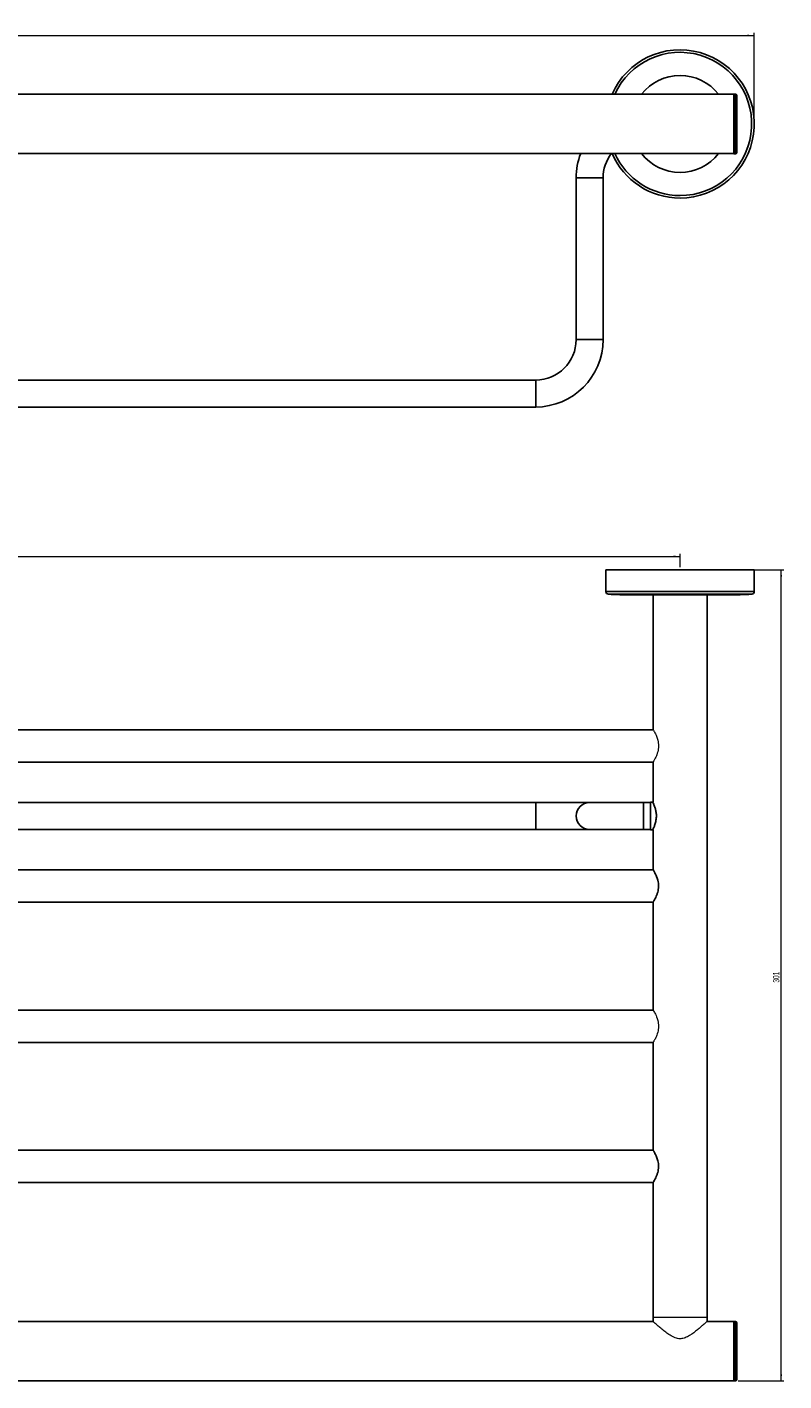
# Model space of a CAD drawing. Header units: millimetres. Extents: x -787 to 440, y -61 to 523.
# Tile 2 of 6: x -506 to -226, y 21 to 523. Entities that reach past the tile are written whole.
import ezdxf

# ---------------------------------------------------------------- set-up
doc = ezdxf.new("R2010")
doc.units = ezdxf.units.MM
doc.header["$PDSIZE"] = -1
doc.styles.add('SLDTEXTSTYLE0', font='TXT', dxfattribs={"width": 0.605})
doc.dimstyles.new('SLDDIMSTYLE0', dxfattribs={"dimtxt": 2.311487, "dimasz": 2.5, "dimexe": 0, "dimexo": 0.0625, "dimgap": 0.577872, "dimtad": 1, "dimrnd": 1e-09, "dimzin": 12, "dimdsep": 46, "dimtxsty": 'SLDTEXTSTYLE0', "dimsah": 1, "dimcen": 0.09, "dimadec": 0, "dimazin": 3, "dimtfac": 1, "dimtofl": 0, "dimtmove": 0, "dimatfit": 3, "dimfxl": 1, "dimfrac": 2, "dimtolj": 1, "dimtzin": 12, "dimarcsym": 0})
doc.dimstyles.new('SLDDIMSTYLE1', dxfattribs={"dimtxt": 2.311487, "dimasz": 2.5, "dimexe": 0, "dimexo": 0.0625, "dimgap": 0.577872, "dimtad": 1, "dimdec": 0, "dimrnd": 1e-09, "dimzin": 12, "dimdsep": 46, "dimtxsty": 'SLDTEXTSTYLE0', "dimsah": 1, "dimcen": 0.09, "dimadec": 0, "dimazin": 3, "dimtfac": 1, "dimtdec": 0, "dimtofl": 0, "dimtmove": 0, "dimatfit": 3, "dimfxl": 1, "dimfrac": 2, "dimtolj": 1, "dimtzin": 12, "dimarcsym": 0})

# ---------------------------------------------------------------- blocks, each defined once
blk = doc.blocks.new('_D')
at = {"color": 7, "linetype": 'Continuous', "lineweight": 18}
for p, q in [((-786.52, 487.92), (-786.52, 520.73)), ((-786.52, 519.73), (-236.52, 519.73)), ((-236.52, 487.92), (-236.52, 520.73))]:
    blk.add_line(p, q, dxfattribs=at)
for points in [[(-786.52, 519.73), (-784.02, 519.42), (-784.02, 520.04)], [(-236.52, 519.73), (-239.02, 520.04), (-239.02, 519.42)]]:
    blk.add_solid(points, dxfattribs=at)
at = {"color": 7, "linetype": 'Continuous', "lineweight": 18, "insert": (-514.17, 522.8), "char_height": 2.381, "attachment_point": 1, "style": 'SLDTEXTSTYLE0'}
blk.add_mtext('550', dxfattribs=at)
blk = doc.blocks.new('_D_2')
at = {"color": 7, "linetype": 'Continuous', "lineweight": 18}
for p, q in [((-759.02, 322.49), (-759.02, 327.52)), ((-759.02, 326.52), (-264.02, 326.52)), ((-264.02, 322.49), (-264.02, 327.52))]:
    blk.add_line(p, q, dxfattribs=at)
for points in [[(-759.02, 326.52), (-756.52, 326.21), (-756.52, 326.83)], [(-264.02, 326.52), (-266.52, 326.83), (-266.52, 326.21)]]:
    blk.add_solid(points, dxfattribs=at)
at = {"color": 7, "linetype": 'Continuous', "lineweight": 18, "insert": (-514.17, 329.59), "char_height": 2.381, "attachment_point": 1, "style": 'SLDTEXTSTYLE0'}
blk.add_mtext('495', dxfattribs=at)
blk = doc.blocks.new('_D_3')
at = {"color": 7, "linetype": 'Continuous', "lineweight": 18}
for p, q in [((-237.02, 321.49), (-225.52, 321.49)), ((-226.52, 20.69), (-226.52, 321.49)), ((-242.52, 20.69), (-225.52, 20.69))]:
    blk.add_line(p, q, dxfattribs=at)
for points in [[(-226.52, 321.49), (-226.83, 318.99), (-226.21, 318.99)], [(-226.52, 20.69), (-226.21, 23.19), (-226.83, 23.19)]]:
    blk.add_solid(points, dxfattribs=at)
at = {"color": 7, "linetype": 'Continuous', "lineweight": 18, "insert": (-229.59, 168.44), "char_height": 2.381, "attachment_point": 1, "rotation": 90, "style": 'SLDTEXTSTYLE0'}
blk.add_mtext('301', dxfattribs=at)

msp = doc.modelspace()

# ---------------------------------------------------------------- linework, layer by layer
at = {"color": 7, "linetype": 'Continuous', "lineweight": 25}
for p, q in [((-244.024, 497.918), (-779.024, 497.918)), ((-243.524, 497.968), (-244.024, 497.968)), ((-244.024, 475.868), (-244.024, 497.968)), ((-243.024, 497.468), (-243.024, 486.918)), ((-243.024, 486.918), (-243.024, 476.368)), ((-779.024, 475.918), (-244.024, 475.918)), ((-244.024, 475.868), (-243.524, 475.868)), ((-302.524, 466.918), (-302.524, 406.918)), ((-292.524, 406.918), (-292.524, 466.918)), ((-317.524, 391.918), (-705.524, 391.918)), ((-705.524, 381.918), (-317.524, 381.918)), ((-291.524, 321.487), (-291.524, 313.487)), ((-236.524, 321.487), (-291.524, 321.487)), ((-236.524, 313.487), (-236.524, 321.487)), ((-246.024, 312.237), (-282.024, 312.237)), ((-274.024, 312.237), (-274.024, 262.283)), ((-254.024, 44.237), (-254.024, 312.237)), ((-274.024, 262.237), (-749.054, 262.237)), ((-749.054, 250.237), (-274.014, 250.237)), ((-274.024, 250.187), (-274.024, 235.346)), ((-317.524, 235.237), (-705.524, 235.237)), ((-297.524, 235.237), (-317.524, 235.237)), ((-277.524, 235.237), (-297.524, 235.237)), ((-275.024, 235.237), (-277.524, 235.237)), ((-274.095, 235.345), (-275.024, 235.337)), ((-275.024, 230.237), (-275.024, 235.337)), ((-275.024, 225.137), (-275.024, 230.237)), ((-705.524, 225.237), (-317.524, 225.237)), ((-317.524, 225.237), (-297.524, 225.237)), ((-297.524, 225.237), (-277.524, 225.237)), ((-277.524, 225.237), (-275.024, 225.237)), ((-275.024, 225.137), (-274.098, 225.129)), ((-274.024, 225.128), (-274.024, 210.28)), ((-274.023, 210.237), (-749.054, 210.237)), ((-749.054, 198.237), (-274.015, 198.237)), ((-274.024, 198.187), (-274.024, 158.283)), ((-274.024, 158.237), (-749.054, 158.237)), ((-749.054, 146.237), (-274.014, 146.237)), ((-274.024, 146.187), (-274.024, 106.28)), ((-274.023, 106.237), (-749.054, 106.237)), ((-749.054, 94.237), (-274.015, 94.237)), ((-274.024, 94.187), (-274.024, 44.237)), ((-274.024, 42.737), (-749.024, 42.737)), ((-274.024, 44.237), (-274.024, 42.737)), ((-254.024, 42.737), (-254.024, 44.237)), ((-244.024, 42.737), (-254.024, 42.737)), ((-243.524, 42.787), (-244.024, 42.787)), ((-244.024, 20.687), (-244.024, 42.787)), ((-243.024, 42.287), (-243.024, 21.187)), ((-779.024, 20.737), (-244.024, 20.737)), ((-244.024, 20.687), (-243.524, 20.687))]:
    msp.add_line(p, q, dxfattribs=at)
at = {"color": 8, "linetype": 'Continuous', "lineweight": 25}
for p, q in [((-243.524, 486.918), (-243.524, 497.968)), ((-243.524, 475.868), (-243.524, 486.918)), ((-302.524, 466.918), (-292.524, 466.918)), ((-302.524, 406.918), (-292.524, 406.918)), ((-317.524, 391.918), (-317.524, 381.918)), ((-236.524, 313.487), (-291.524, 313.487)), ((-237.466, 312.489), (-290.583, 312.489)), ((-317.524, 235.237), (-317.524, 225.237)), ((-277.524, 235.237), (-277.524, 225.237)), ((-243.524, 20.687), (-243.524, 42.787))]:
    msp.add_line(p, q, dxfattribs=at)
at = {"color": 144, "linetype": 'Continuous', "lineweight": 18}
msp.add_line((-254.024, 44.237), (-274.024, 44.237), dxfattribs=at)
at = {"color": 144, "linetype": 'Continuous', "lineweight": 18, "flags": 128}
for points in [[(-274.022, 262.283), (-274.021, 262.282), (-273.983, 262.218), (-273.896, 262.073), (-273.778, 261.871), (-273.682, 261.702), (-273.508, 261.388), (-273.371, 261.132), (-273.151, 260.697), (-272.912, 260.187), (-272.74, 259.782), (-272.494, 259.125), (-272.269, 258.375), (-272.135, 257.779), (-272.067, 257.368), (-272.001, 256.709), (-271.988, 256.07), (-272.009, 255.644), (-272.085, 254.982), (-272.155, 254.593), (-272.287, 254.03), (-272.452, 253.474), (-272.66, 252.895), (-272.806, 252.533), (-273.038, 252.012), (-273.21, 251.657), (-273.454, 251.186), (-273.606, 250.906), (-273.678, 250.778), (-273.794, 250.575), (-273.928, 250.348), (-274.009, 250.213), (-274.024, 250.187), (-274.024, 250.187)], [(-274.022, 158.283), (-274.021, 158.282), (-273.983, 158.218), (-273.896, 158.073), (-273.821, 157.945), (-273.682, 157.702), (-273.508, 157.388), (-273.371, 157.132), (-273.151, 156.697), (-272.912, 156.187), (-272.74, 155.782), (-272.494, 155.125), (-272.269, 154.375), (-272.135, 153.779), (-272.067, 153.368), (-272.001, 152.709), (-271.987, 152.283), (-272.009, 151.644), (-272.085, 150.982), (-272.155, 150.593), (-272.287, 150.03), (-272.452, 149.474), (-272.66, 148.895), (-272.806, 148.533), (-273.038, 148.012), (-273.293, 147.492), (-273.454, 147.186), (-273.606, 146.906), (-273.678, 146.778), (-273.794, 146.575), (-273.928, 146.348), (-274.009, 146.213), (-274.024, 146.187), (-274.024, 146.187)]]:
    msp.add_lwpolyline(points, dxfattribs=at)
at = {"color": 7, "linetype": 'Continuous', "lineweight": 25, "flags": 128}
for points in [[(-274.02, 210.28), (-274.017, 210.274), (-273.974, 210.204), (-273.896, 210.073), (-273.793, 209.896), (-273.662, 209.667), (-273.508, 209.388), (-273.418, 209.22), (-273.323, 209.04), (-273.122, 208.638), (-272.912, 208.187), (-272.74, 207.783), (-272.491, 207.115), (-272.269, 206.375), (-272.148, 205.847), (-272.056, 205.289), (-272.001, 204.709), (-271.987, 204.141), (-272.015, 203.561), (-272.085, 202.982), (-272.181, 202.466), (-272.305, 201.961), (-272.452, 201.474), (-272.542, 201.211), (-272.636, 200.957), (-272.834, 200.468), (-273.038, 200.012), (-273.21, 199.657), (-273.457, 199.18), (-273.678, 198.778), (-273.794, 198.576), (-273.93, 198.344), (-274.009, 198.213), (-274.024, 198.187), (-274.024, 198.187)], [(-274.02, 106.28), (-274.017, 106.274), (-273.974, 106.204), (-273.896, 106.073), (-273.793, 105.896), (-273.662, 105.667), (-273.508, 105.388), (-273.418, 105.22), (-273.323, 105.04), (-273.122, 104.638), (-272.912, 104.187), (-272.74, 103.783), (-272.491, 103.115), (-272.269, 102.375), (-272.148, 101.847), (-272.056, 101.289), (-272.001, 100.709), (-271.987, 100.141), (-272.015, 99.561), (-272.085, 98.982), (-272.181, 98.466), (-272.305, 97.961), (-272.452, 97.474), (-272.542, 97.211), (-272.636, 96.957), (-272.834, 96.468), (-273.038, 96.012), (-273.21, 95.657), (-273.457, 95.18), (-273.678, 94.778), (-273.794, 94.576), (-273.93, 94.344), (-274.009, 94.213), (-274.024, 94.187), (-274.024, 94.187)]]:
    msp.add_lwpolyline(points, dxfattribs=at)
at = {"color": 7, "linetype": 'Continuous', "lineweight": 25}
for centre, radius, start, end in [((-264.024, 486.918), 27.5, 270, 156.42182), ((-243.524, 497.468), 0.5, 0, 90), ((-277.524, 466.918), 25, 158.8998, 180), ((-277.524, 466.918), 15, 143.1301, 180), ((-264.024, 486.918), 27.5, 203.57818, 270), ((-243.524, 476.368), 0.5, 270, 360), ((-317.524, 406.918), 15, 270, 0), ((-317.524, 406.918), 25, 270, 0), ((-290.524, 313.487), 1, 180, 266.63063), ((-282.024, 457.862), 145.625, 266.63063, 270), ((-246.024, 457.862), 145.625, 270, 273.36937), ((-237.524, 313.487), 1, 273.36937, 0), ((-297.524, 230.237), 5, 90, 270), ((-243.524, 42.287), 0.5, 0, 90), ((-243.524, 21.187), 0.5, 270, 360)]:
    msp.add_arc(centre, radius, start, end, dxfattribs=at)
at = {"color": 8, "linetype": 'Continuous', "lineweight": 25}
for radius, start, end in [(26.559, 270, 155.53258), (18, 37.66989, 142.33011), (26.559, 204.46742, 270), (18, 217.66989, 270), (18, 270, 322.33011)]:
    msp.add_arc((-264.024, 486.918), radius, start, end, dxfattribs=at)
at = {"color": 144, "linetype": 'Continuous', "lineweight": 18}
msp.add_arc((-283.357, 230.236), 10.59, 331.96794, 27.90776, dxfattribs=at)
at = {"color": 7, "linetype": 'Continuous', "lineweight": 25}
msp.add_open_spline([(-274.097, 225.187), (-274.098, 225.186), (-274.099, 225.182), (-273.836, 225.734), (-273.423, 226.728), (-272.975, 228.17), (-272.742, 229.87), (-272.839, 231.516), (-273.098, 232.679), (-273.429, 233.746), (-273.798, 234.662), (-274.102, 235.297), (-274.096, 235.285), (-274.094, 235.281)], degree=3, knots=[0, 0, 0, 0, 0.0652907, 0.1605279, 0.261622, 0.3722738, 0.482448, 0.5789914, 0.6714764, 0.7168468, 0.8264699, 0.9364387, 1, 1, 1, 1], dxfattribs=at)
at = {"color": 144, "linetype": 'Continuous', "lineweight": 18}
msp.add_open_spline([(-254.024, 42.737), (-254.1, 42.668), (-254.252, 42.529), (-255.242, 41.639), (-256.384, 40.64), (-257.979, 39.301), (-259.876, 37.82), (-262.018, 36.661), (-263.712, 36.229), (-265.549, 36.452), (-267.306, 37.317), (-268.977, 38.457), (-270.475, 39.636), (-271.834, 40.784), (-273.036, 41.842), (-273.904, 42.628), (-273.937, 42.657), (-273.95, 42.67)], degree=3, knots=[0, 0, 0, 0, 0.0803547, 0.1603491, 0.2157614, 0.2727552, 0.3875885, 0.4442016, 0.4910453, 0.5381992, 0.6021662, 0.6635426, 0.7265258, 0.7910483, 0.8579505, 0.939078, 1, 1, 1, 1], dxfattribs=at)
at = {"color": 7, "linetype": 'Continuous', "lineweight": 0}
msp.add_point((-264.024, 321.487), dxfattribs=at)

# ---------------------------------------------------------------- dimensions: what is measured, and where the dimension line sits
at = {"color": 7, "linetype": 'Continuous', "lineweight": 18}
for base, p1, p2, picture, middle in [((-236.524, 519.733), (-786.524, 486.918), (-236.524, 486.918), '_D', (-511.524, 519.733)), ((-264.024, 326.517), (-759.024, 321.487), (-264.024, 321.487), '_D_2', (-511.524, 326.517))]:
    dim = msp.add_linear_dim(base=base, p1=p1, p2=p2, dimstyle='SLDDIMSTYLE0', dxfattribs=at)
    dim.commit()
    dim.dimension.update_dxf_attribs({"geometry": picture, "text_midpoint": middle, "dimtype": 160})
dim = msp.add_linear_dim(base=(-226.524, 321.487), p1=(-243.524, 20.687), p2=(-238.024, 321.487), angle=90, dimstyle='SLDDIMSTYLE1', dxfattribs=at)
dim.commit()
dim.dimension.update_dxf_attribs({"geometry": '_D_3', "text_midpoint": (-226.524, 171.087), "dimtype": 160})

doc.saveas('drawing.dxf')
